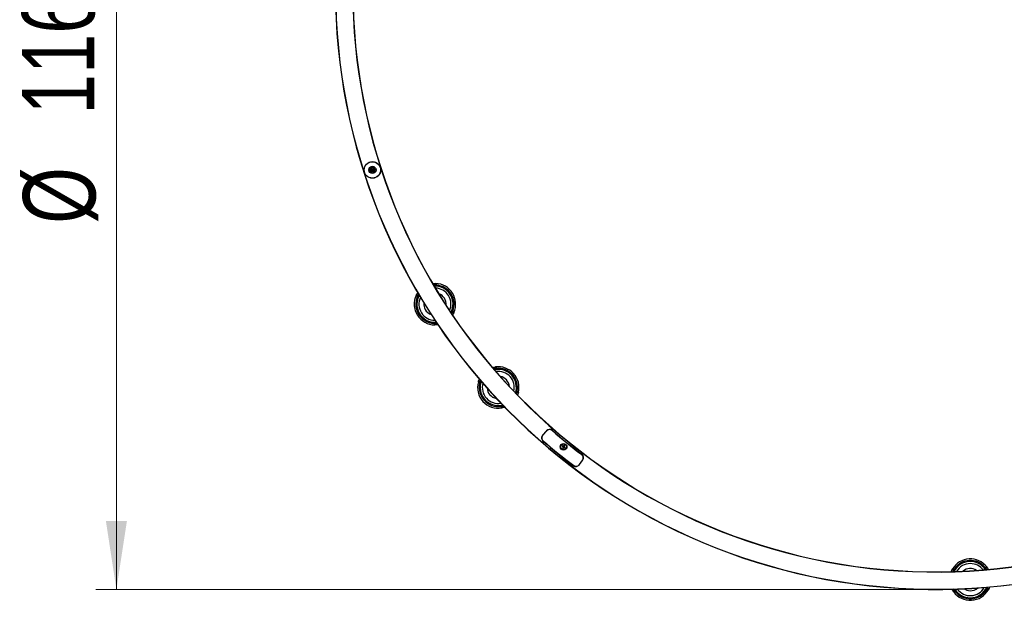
# Model space of a CAD drawing. Header units: millimetres. Extents: x 16 to 183, y 50 to 259.
# Tile 3 of 6: x 24 to 71, y 200 to 228. Entities that reach past the tile are written whole.
import ezdxf

# ---------------------------------------------------------------- set-up
doc = ezdxf.new("R2010")
doc.units = ezdxf.units.MM
doc.styles.add('SLDTEXTSTYLE0', font='TXT', dxfattribs={"width": 0.75})
doc.dimstyles.new('SLDDIMSTYLE0', dxfattribs={"dimtxt": 3.5, "dimasz": 3.302, "dimexe": 0, "dimexo": 0.0625, "dimgap": 0.875, "dimtad": 1, "dimlfac": 20, "dimrnd": 1e-09, "dimzin": 12, "dimdsep": 46, "dimtxsty": 'SLDTEXTSTYLE0', "dimsah": 1, "dimcen": 0.09, "dimadec": 0, "dimazin": 3, "dimtfac": 1, "dimtofl": 0, "dimtmove": 0, "dimatfit": 3, "dimfxl": 0, "dimfrac": 2, "dimtolj": 1, "dimtzin": 12, "dimarcsym": 0})

# ---------------------------------------------------------------- blocks, each defined once
blk = doc.blocks.new('_D_5')
at = {"color": 7, "linetype": 'Continuous', "lineweight": 0}
for p, q in [((67.127, 258.757), (27.549, 258.757)), ((28.549, 258.757), (28.549, 200.757)), ((67.127, 200.757), (27.549, 200.757))]:
    blk.add_line(p, q, dxfattribs=at)
at = {"color": 7, "linetype": 'Continuous', "lineweight": 18}
for points in [[(28.549, 258.757), (28.041, 255.455), (29.057, 255.455)], [(28.549, 200.757), (29.057, 204.059), (28.041, 204.059)]]:
    blk.add_solid(points, dxfattribs=at)
at = {"color": 7, "linetype": 'Continuous', "lineweight": 18, "char_height": 3.5, "attachment_point": 1, "rotation": 90, "style": 'SLDTEXTSTYLE0'}
for s, insert in [('1160,00', (23.984, 223.703)), ('%%c', (24.037, 218.424))]:
    blk.add_mtext(s, dxfattribs=dict(at, insert=insert))

msp = doc.modelspace()

# ---------------------------------------------------------------- linework, layer by layer
at = {"color": 7, "linetype": 'Continuous', "lineweight": 25}
for p, q in [((49.1478, 208.20751), (49.328, 208.41168)), ((49.34406, 208.42235), (49.15668, 208.21673)), ((50.10341, 207.70203), (50.08491, 207.66999)), ((50.08491, 207.66999), (50.12431, 207.64725)), ((50.14281, 207.67929), (50.10341, 207.70203)), ((50.12834, 207.63221), (50.1056, 207.59281)), ((50.1056, 207.59281), (50.13764, 207.57431)), ((50.13137, 207.65024), (50.12831, 207.64494)), ((50.13065, 207.63621), (50.13595, 207.63314)), ((50.13764, 207.57431), (50.16038, 207.61371)), ((50.14681, 207.67698), (50.14375, 207.67168)), ((50.16084, 207.67626), (50.15554, 207.67932)), ((50.15739, 207.62077), (50.16269, 207.61771)), ((50.1806, 207.72271), (50.15785, 207.68332)), ((50.17142, 207.62005), (50.17449, 207.62535)), ((50.17542, 207.61774), (50.21482, 207.59499)), ((50.21264, 207.70421), (50.1806, 207.72271)), ((50.18758, 207.66082), (50.18228, 207.66388)), ((50.18686, 207.64679), (50.18992, 207.65209)), ((50.18989, 207.66482), (50.21264, 207.70421)), ((50.23332, 207.62703), (50.19392, 207.64978)), ((50.21482, 207.59499), (50.23332, 207.62703)), ((50.91095, 206.7742), (51.07389, 206.9924)), ((50.93082, 206.79282), (51.09102, 207.02026))]:
    msp.add_line(p, q, dxfattribs=at)
for centre, radius in [((40.92077, 221.02264), 0.4), ((40.92077, 221.02264), 0.395), ((40.92077, 221.02264), 0.175), ((40.92077, 221.02264), 0.125), ((40.92077, 221.02264), 0.1), ((40.92077, 221.02264), 0.095), ((40.92077, 221.02264), 0.055), ((40.92077, 221.02264), 0.05), ((40.92077, 221.02264), 0.0375), ((50.15912, 207.64851), 0.1625), ((50.15912, 207.64851), 0.1375)]:
    msp.add_circle(centre, radius, dxfattribs=at)
for centre, radius, start, end in [((68.12737, 229.75688), 29, 180, 79.446428), ((68.12737, 229.75688), 28.99, 180, 79.434246), ((68.12737, 229.75688), 28.16, 180, 79.033815), ((68.12737, 229.75688), 28.15, 180, 79.03544), ((43.94283, 214.53721), 0.875, 332.011551, 92.354003), ((64.11988, 227.17379), 23.30749, 209.951714, 210.165318), ((43.94283, 214.53721), 0.77516, 336.083746, 88.281808), ((64.11988, 227.17379), 23.25749, 210.024606, 210.247289), ((43.94283, 214.53721), 1, 336.436174, 87.680367), ((43.94283, 214.53721), 0.925, 339.442208, 84.674334), ((43.94283, 214.53721), 1, 154.426006, 269.690535), ((43.94283, 214.53721), 0.925, 157.652149, 266.464393), ((64.11988, 227.17379), 24.35749, 210.071062, 210.288657), ((43.94283, 214.53721), 0.875, 150.478271, 208.4), ((64.11988, 227.17379), 24.30749, 209.995505, 210.204668), ((43.94283, 214.53721), 0.77516, 154.784344, 269.58121), ((43.94283, 214.53721), 0.5375, 354.764193, 69.601361), ((43.94283, 214.53721), 0.875, 208.4, 273.887282), ((43.94283, 214.53721), 0.5375, 174.105338, 208.4), ((43.94283, 214.53721), 0.5375, 208.4, 250.260216), ((64.11988, 227.17379), 23.30749, 213.951223, 214.164827), ((64.11988, 227.17379), 23.25749, 213.869253, 214.091935), ((64.11988, 227.17379), 24.35749, 213.827884, 214.045479), ((64.11988, 227.17379), 24.30749, 213.911873, 214.121036), ((64.63781, 226.50799), 23.30749, 220.101714, 220.315318), ((47.00342, 210.51346), 0.875, 342.161551, 102.504003), ((47.00342, 210.51346), 1, 346.586174, 97.830367), ((64.63781, 226.50799), 23.25749, 220.174606, 220.397289), ((47.00342, 210.51346), 0.77516, 346.233746, 98.431808), ((47.00342, 210.51346), 0.925, 349.592208, 94.824334), ((64.63781, 226.50799), 24.30749, 220.145505, 220.354668), ((47.00342, 210.51346), 0.875, 160.628271, 218.55), ((47.00342, 210.51346), 0.5375, 4.914193, 79.751361), ((47.00342, 210.51346), 1, 164.576006, 279.840535), ((64.63781, 226.50799), 24.35749, 220.221062, 220.438657), ((47.00342, 210.51346), 0.925, 167.802149, 276.614393), ((47.00342, 210.51346), 0.77516, 164.934344, 279.73121), ((47.00342, 210.51346), 0.5375, 184.255338, 218.55), ((64.63781, 226.50799), 23.25749, 224.019253, 224.241935), ((47.00342, 210.51346), 0.875, 218.55, 284.037282), ((47.00342, 210.51346), 0.5375, 218.55, 260.410216), ((64.63781, 226.50799), 23.30749, 224.101223, 224.314827), ((64.63781, 226.50799), 24.35749, 223.977884, 224.195479), ((64.63781, 226.50799), 24.30749, 224.061873, 224.271036), ((49.47795, 208.27934), 0.2, 49.023454, 138.568449), ((49.48819, 208.291), 0.195, 48.446433, 137.657154), ((68.12678, 229.7501), 28.23892, 229.023454, 232.751971), ((62.03869, 222.45006), 18.72572, 228.446433, 234.053224), ((49.29775, 208.07516), 0.2, 138.568449, 229.019138), ((49.30081, 208.08538), 0.195, 137.657154, 228.434996), ((68.12737, 229.75688), 28.915, 228.974721, 232.819918), ((62.03869, 222.45006), 19.39389, 228.434996, 234.064661), ((68.12678, 229.7501), 28.91123, 229.019138, 232.756675), ((50.15912, 207.64851), 0.03483, 182.085706, 207.914294), ((50.15912, 207.64851), 0.0278, 176.438123, 191.71821), ((50.15912, 207.64851), 0.0278, 123.561877, 176.438123), ((50.15912, 207.64851), 0.0278, 191.71821, 198.28179), ((50.15912, 207.64851), 0.0278, 198.28179, 213.561877), ((50.15912, 207.64851), 0.0278, 213.561877, 266.438123), ((50.15912, 207.64851), 0.03483, 92.085706, 117.914294), ((50.15912, 207.64851), 0.0278, 108.28179, 123.561877), ((50.15912, 207.64851), 0.0278, 101.71821, 108.28179), ((50.15912, 207.64851), 0.0278, 86.438123, 101.71821), ((50.15912, 207.64851), 0.0278, 266.438123, 281.71821), ((50.15912, 207.64851), 0.03483, 272.085706, 297.914294), ((50.15912, 207.64851), 0.0278, 33.561877, 86.438123), ((50.15912, 207.64851), 0.0278, 281.71821, 288.28179), ((50.15912, 207.64851), 0.0278, 288.28179, 303.561877), ((50.15912, 207.64851), 0.0278, 303.561877, 356.438123), ((50.15912, 207.64851), 0.0278, 18.28179, 33.561877), ((50.15912, 207.64851), 0.0278, 11.71821, 18.28179), ((50.15912, 207.64851), 0.0278, 356.438123, 11.71821), ((50.15912, 207.64851), 0.03483, 2.085706, 27.914294), ((50.91365, 207.11207), 0.2, 323.247924, 52.751971), ((50.93159, 207.13255), 0.195, 324.842503, 54.053224), ((50.7507, 206.89387), 0.2, 232.756675, 323.247924), ((50.7714, 206.9051), 0.195, 234.064661, 324.842503), ((69.81348, 201.23167), 1, 37.636174, 148.880367), ((68.46033, 225.00068), 23.25749, 271.224606, 271.447289), ((69.81348, 201.23167), 0.875, 33.211551, 153.554003), ((69.81348, 201.23167), 0.925, 40.642208, 145.874334), ((69.81348, 201.23167), 0.77516, 89.6, 149.481808), ((69.81348, 201.23167), 0.5375, 55.964193, 130.801361), ((69.81348, 201.23167), 0.77516, 37.283746, 89.6), ((68.46033, 225.00068), 23.25749, 275.069253, 275.291935), ((68.46033, 225.00068), 23.30749, 275.151223, 275.364827), ((68.46033, 225.00068), 23.30749, 271.151714, 271.365318), ((69.81348, 201.23167), 0.77516, 215.984344, 330.78121), ((69.81348, 201.23167), 0.875, 269.6, 335.087282), ((69.81348, 201.23167), 0.5375, 269.6, 311.460216), ((68.46033, 225.00068), 24.30749, 275.111873, 275.321036), ((68.46033, 225.00068), 24.30749, 271.195505, 271.404668), ((69.81348, 201.23167), 1, 215.626006, 330.890535), ((68.46033, 225.00068), 24.35749, 271.271062, 271.488657), ((69.81348, 201.23167), 0.875, 211.678271, 269.6), ((69.81348, 201.23167), 0.925, 218.852149, 327.664393), ((69.81348, 201.23167), 0.5375, 235.305338, 269.6), ((68.46033, 225.00068), 24.35749, 275.027884, 275.245479)]:
    msp.add_arc(centre, radius, start, end, dxfattribs=at)
for centre, major_axis, start_param, end_param in [((50.15611, 207.65025), (0.02147, -0.0124), 2.61320416, 3.66998115), ((50.15738, 207.6455), (0.0124, 0.02147), 2.61320416, 3.66998115), ((50.16086, 207.65152), (0.0124, 0.02147), 5.75479681, 6.8115738), ((50.16213, 207.64677), (0.02147, -0.0124), 5.75479681, 6.8115738)]:
    msp.add_ellipse(centre, major_axis=major_axis, ratio=0.99011591, start_param=start_param, end_param=end_param, dxfattribs=at)
for points, knots in [([(43.06803, 215.02169), (43.07002, 215.02583), (43.07371, 215.03345), (43.10094, 215.07583), (43.11339, 215.09521)], [0, 0, 0, 0, 0.542848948, 1, 1, 1, 1]), ([(43.84544, 215.53192), (43.86922, 215.53381), (43.91579, 215.53751), (43.9221, 215.5372), (43.92519, 215.53706)], [0, 0, 0, 0, 0.51065247, 1, 1, 1, 1]), ([(43.96871, 215.46185), (43.96424, 215.46226), (43.95629, 215.463), (43.90804, 215.46095), (43.88694, 215.46005)], [0, 0, 0, 0, 0.5626662, 1, 1, 1, 1]), ([(43.92519, 215.53706), (43.92571, 215.53707), (43.92676, 215.53708), (43.93478, 215.5372), (43.94684, 215.53723), (43.96346, 215.53707), (43.97635, 215.53663), (43.9833, 215.53639)], [0, 0, 0, 0, 0.17935876, 0.35840592, 0.5456029, 0.75494295, 1, 1, 1, 1]), ([(44.02868, 215.45822), (44.0202, 215.45894), (44.00506, 215.46023), (43.98662, 215.46121), (43.97451, 215.46168), (43.96925, 215.46183), (43.96884, 215.46185), (43.96871, 215.46185)], [0, 0, 0, 0, 0.293957, 0.52437877, 0.71999711, 0.91649747, 1, 1, 1, 1]), ([(43.0408, 214.96889), (43.04454, 214.97655), (43.05118, 214.99016), (43.06007, 215.00711), (43.06593, 215.01791), (43.06791, 215.02149), (43.06801, 215.02166), (43.06803, 215.02169)], [0, 0, 0, 0, 0.296352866, 0.525994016, 0.756944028, 0.954513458, 1, 1, 1, 1]), ([(43.11253, 214.94492), (43.1123, 214.94446), (43.11185, 214.94354), (43.10842, 214.93649), (43.10336, 214.92578), (43.09651, 214.91069), (43.09089, 214.89762), (43.08775, 214.89), (43.0873, 214.88892)], [0, 0, 0, 0, 0.16777079, 0.33514761, 0.51224028, 0.71730313, 0.96014637, 1, 1, 1, 1]), ([(43.15512, 215.02161), (43.14914, 215.01183), (43.13414, 214.9873), (43.11728, 214.95455), (43.11428, 214.94847), (43.11253, 214.94492)], [0, 0, 0, 0, 0.2165518, 0.54281458, 1, 1, 1, 1]), ([(44.74892, 214.08497), (44.76006, 214.10565), (44.78263, 214.14753), (44.78487, 214.15372), (44.78601, 214.15686)], [0, 0, 0, 0, 0.49372705, 1, 1, 1, 1]), ([(44.78601, 214.15686), (44.78622, 214.15733), (44.78665, 214.15827), (44.78987, 214.16549), (44.79461, 214.17644), (44.80123, 214.19234), (44.80615, 214.20516), (44.80892, 214.2124)], [0, 0, 0, 0, 0.1724241, 0.34448916, 0.52563933, 0.7324025, 1, 1, 1, 1]), ([(44.85944, 214.13744), (44.85596, 214.12962), (44.84941, 214.11491), (44.84102, 214.09754), (44.83565, 214.08679), (44.83499, 214.08549), (44.83467, 214.08487)], [0, 0, 0, 0, 0.300825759, 0.566360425, 0.794573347, 1, 1, 1, 1]), ([(44.83467, 214.08487), (44.83294, 214.08083), (44.82989, 214.07372), (44.80525, 214.03216), (44.79461, 214.01422)], [0, 0, 0, 0, 0.56834753, 1, 1, 1, 1]), ([(43.88578, 213.61397), (43.89427, 213.61352), (43.9096, 213.61269), (43.92843, 213.61229), (43.94099, 213.6122), (43.94658, 213.61222), (43.94704, 213.61222), (43.94718, 213.61222)], [0, 0, 0, 0, 0.28981451, 0.52343065, 0.71779862, 0.91318214, 1, 1, 1, 1]), ([(43.99682, 213.53867), (43.9963, 213.53864), (43.99527, 213.53858), (43.98733, 213.53818), (43.97537, 213.53771), (43.95836, 213.53725), (43.9449, 213.53723), (43.93743, 213.53723)], [0, 0, 0, 0, 0.17459235, 0.34883448, 0.53202238, 0.74000163, 1, 1, 1, 1]), ([(43.94718, 213.61222), (43.95186, 213.61198), (43.9606, 213.61153), (44.01092, 213.6153), (44.03424, 213.61705)], [0, 0, 0, 0, 0.53662067, 1, 1, 1, 1]), ([(44.0834, 213.54733), (44.07103, 213.54565), (44.04216, 213.54173), (44.00662, 213.53921), (44.00042, 213.53887), (43.99682, 213.53867)], [0, 0, 0, 0, 0.23938187, 0.55913443, 1, 1, 1, 1]), ([(46.72897, 211.47458), (46.75342, 211.481), (46.80008, 211.49324), (46.80671, 211.49413), (46.80986, 211.49455)], [0, 0, 0, 0, 0.52423496, 1, 1, 1, 1]), ([(46.86596, 211.42819), (46.86143, 211.4278), (46.85331, 211.4271), (46.8056, 211.41644), (46.78445, 211.41172)], [0, 0, 0, 0, 0.55671411, 1, 1, 1, 1]), ([(46.80986, 211.49455), (46.81037, 211.49465), (46.8114, 211.49486), (46.81928, 211.49638), (46.83114, 211.49854), (46.84753, 211.50131), (46.86029, 211.50315), (46.86718, 211.50414)], [0, 0, 0, 0, 0.17935876, 0.35840592, 0.5456029, 0.75494295, 1, 1, 1, 1]), ([(46.92563, 211.43518), (46.91715, 211.4344), (46.90202, 211.433), (46.88369, 211.43071), (46.87169, 211.42905), (46.86649, 211.42827), (46.86608, 211.42821), (46.86596, 211.42819)], [0, 0, 0, 0, 0.293957, 0.52437877, 0.71999711, 0.91649747, 1, 1, 1, 1]), ([(46.03944, 210.77942), (46.04177, 210.78763), (46.0459, 210.80219), (46.05167, 210.82044), (46.05553, 210.8321), (46.05686, 210.83598), (46.05692, 210.83616), (46.05693, 210.8362)], [0, 0, 0, 0, 0.29635287, 0.52599402, 0.75694403, 0.95451346, 1, 1, 1, 1]), ([(46.05693, 210.8362), (46.05821, 210.8407), (46.0606, 210.84918), (46.08043, 210.89687), (46.08973, 210.91923)], [0, 0, 0, 0, 0.53120307, 1, 1, 1, 1]), ([(46.14439, 210.85595), (46.1396, 210.84367), (46.1285, 210.81524), (46.11721, 210.77873), (46.11535, 210.77225), (46.11427, 210.76847)], [0, 0, 0, 0, 0.240438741, 0.55675394, 1, 1, 1, 1]), ([(46.11427, 210.76847), (46.11412, 210.76798), (46.11384, 210.76699), (46.11171, 210.75945), (46.10862, 210.74802), (46.10453, 210.73196), (46.1013, 210.7181), (46.09955, 210.71004), (46.0993, 210.7089)], [0, 0, 0, 0, 0.16777079, 0.33514761, 0.51224028, 0.71730313, 0.96014637, 1, 1, 1, 1]), ([(47.90043, 210.28765), (47.90056, 210.28815), (47.90082, 210.28916), (47.90271, 210.29683), (47.90544, 210.30844), (47.90916, 210.32526), (47.91175, 210.33875), (47.9132, 210.34636)], [0, 0, 0, 0, 0.1724241, 0.34448916, 0.52563933, 0.7324025, 1, 1, 1, 1]), ([(47.87789, 210.21435), (47.88466, 210.23501), (47.89891, 210.27844), (47.89991, 210.28448), (47.90043, 210.28765)], [0, 0, 0, 0, 0.475758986, 1, 1, 1, 1]), ([(47.96102, 210.22537), (47.96011, 210.22129), (47.95858, 210.21447), (47.94262, 210.17177), (47.93619, 210.15457)], [0, 0, 0, 0, 0.59738187, 1, 1, 1, 1]), ([(47.97614, 210.28148), (47.97409, 210.27317), (47.97023, 210.25753), (47.96504, 210.23895), (47.96165, 210.22743), (47.96122, 210.22603), (47.96102, 210.22537)], [0, 0, 0, 0, 0.30082576, 0.56636042, 0.79457335, 1, 1, 1, 1]), ([(47.10997, 209.59462), (47.1184, 209.59567), (47.13364, 209.59756), (47.15225, 209.60048), (47.16462, 209.6026), (47.17012, 209.60361), (47.17057, 209.60369), (47.17071, 209.60371)], [0, 0, 0, 0, 0.289814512, 0.523430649, 0.717798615, 0.913182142, 1, 1, 1, 1]), ([(47.17071, 209.60371), (47.17561, 209.60437), (47.18536, 209.60568), (47.23803, 209.61925), (47.26423, 209.62601)], [0, 0, 0, 0, 0.502557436, 1, 1, 1, 1]), ([(47.23254, 209.54006), (47.23203, 209.53994), (47.23102, 209.5397), (47.22328, 209.53791), (47.21159, 209.53534), (47.19493, 209.53189), (47.18169, 209.5295), (47.17433, 209.52817)], [0, 0, 0, 0, 0.17459235, 0.34883448, 0.53202238, 0.74000163, 1, 1, 1, 1]), ([(47.32182, 209.5656), (47.30795, 209.56112), (47.27816, 209.5515), (47.24202, 209.54228), (47.23602, 209.54088), (47.23254, 209.54006)], [0, 0, 0, 0, 0.26809374, 0.57577625, 1, 1, 1, 1]), ([(50.1319, 207.64287), (50.13054, 207.64365), (50.12789, 207.64518), (50.12548, 207.64657), (50.12431, 207.64725)], [0, 0, 0, 0, 0.51509605, 1, 1, 1, 1]), ([(50.12834, 207.63221), (50.12924, 207.63377), (50.13064, 207.63619), (50.13217, 207.63885), (50.13272, 207.63979)], [0, 0, 0, 0, 0.6453603, 1, 1, 1, 1]), ([(50.14281, 207.67929), (50.14437, 207.67839), (50.14679, 207.67699), (50.14945, 207.67545), (50.1504, 207.67491)], [0, 0, 0, 0, 0.6453603, 1, 1, 1, 1]), ([(50.15347, 207.67573), (50.15426, 207.67709), (50.15578, 207.67974), (50.15717, 207.68215), (50.15785, 207.68332)], [0, 0, 0, 0, 0.51509605, 1, 1, 1, 1]), ([(50.16476, 207.62129), (50.16398, 207.61993), (50.16245, 207.61729), (50.16106, 207.61488), (50.16038, 207.61371)], [0, 0, 0, 0, 0.51509605, 1, 1, 1, 1]), ([(50.17542, 207.61774), (50.17386, 207.61864), (50.17144, 207.62003), (50.16878, 207.62157), (50.16784, 207.62212)], [0, 0, 0, 0, 0.6453603, 1, 1, 1, 1]), ([(50.18989, 207.66482), (50.18899, 207.66326), (50.1876, 207.66084), (50.18606, 207.65818), (50.18551, 207.65723)], [0, 0, 0, 0, 0.6453603, 1, 1, 1, 1]), ([(50.18634, 207.65416), (50.1877, 207.65337), (50.19034, 207.65185), (50.19275, 207.65046), (50.19392, 207.64978)], [0, 0, 0, 0, 0.51509605, 1, 1, 1, 1]), ([(68.92881, 201.6979), (68.92905, 201.69836), (68.92954, 201.69928), (68.93331, 201.70637), (68.93908, 201.71695), (68.94723, 201.73144), (68.95383, 201.74252), (68.95739, 201.7485)], [0, 0, 0, 0, 0.17935876, 0.35840592, 0.5456029, 0.75494295, 1, 1, 1, 1]), ([(69.04775, 201.75061), (69.04303, 201.74352), (69.03461, 201.73087), (69.02487, 201.71518), (69.01862, 201.70481), (69.01595, 201.70027), (69.01574, 201.69991), (69.01568, 201.6998)], [0, 0, 0, 0, 0.293957, 0.52437877, 0.71999711, 0.91649747, 1, 1, 1, 1]), ([(70.55299, 201.78732), (70.55268, 201.78774), (70.55206, 201.78856), (70.54728, 201.79487), (70.53997, 201.80429), (70.52923, 201.81775), (70.52036, 201.82824), (70.51536, 201.83416)], [0, 0, 0, 0, 0.1724241, 0.34448916, 0.52563933, 0.7324025, 1, 1, 1, 1]), ([(70.59681, 201.72218), (70.5846, 201.74108), (70.55934, 201.78014), (70.55515, 201.78488), (70.55299, 201.78732)], [0, 0, 0, 0, 0.4836819, 1, 1, 1, 1]), ([(70.60538, 201.84232), (70.61055, 201.8355), (70.62029, 201.82267), (70.63148, 201.80695), (70.63831, 201.79707), (70.63913, 201.79586), (70.63952, 201.79528)], [0, 0, 0, 0, 0.30082576, 0.56636042, 0.79457335, 1, 1, 1, 1]), ([(70.63952, 201.79528), (70.64213, 201.79198), (70.64655, 201.78638), (70.66999, 201.74668), (70.67956, 201.73047)], [0, 0, 0, 0, 0.591684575, 1, 1, 1, 1]), ([(68.8918, 201.61873), (68.90289, 201.64335), (68.92344, 201.68898), (68.92712, 201.69508), (68.92881, 201.6979)], [0, 0, 0, 0, 0.53948192, 1, 1, 1, 1]), ([(69.01568, 201.6998), (69.0131, 201.69594), (69.00832, 201.68881), (68.98594, 201.64362), (68.97568, 201.62292)], [0, 0, 0, 0, 0.54191002, 1, 1, 1, 1]), ([(70.62615, 200.78987), (70.6287, 200.79404), (70.63369, 200.80222), (70.65587, 200.8509), (70.66674, 200.87475)], [0, 0, 0, 0, 0.50995043, 1, 1, 1, 1]), ([(70.71452, 200.79793), (70.71429, 200.79747), (70.71384, 200.79653), (70.71037, 200.78939), (70.70502, 200.77868), (70.69723, 200.76355), (70.69076, 200.75175), (70.68717, 200.74519)], [0, 0, 0, 0, 0.17459235, 0.34883448, 0.53202238, 0.74000163, 1, 1, 1, 1]), ([(70.74983, 200.88101), (70.74493, 200.86827), (70.73403, 200.83996), (70.71876, 200.80674), (70.71607, 200.80116), (70.71452, 200.79793)], [0, 0, 0, 0, 0.255629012, 0.568551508, 1, 1, 1, 1]), ([(68.96748, 200.69848), (68.96478, 200.70231), (68.95966, 200.70955), (68.93496, 200.7551), (68.92334, 200.77653)], [0, 0, 0, 0, 0.52965445, 1, 1, 1, 1]), ([(69.00064, 200.64918), (68.99573, 200.65615), (68.987, 200.66852), (68.97643, 200.68448), (68.96979, 200.69481), (68.96761, 200.69828), (68.9675, 200.69845), (68.96748, 200.69848)], [0, 0, 0, 0, 0.29635287, 0.52599402, 0.75694403, 0.95451346, 1, 1, 1, 1]), ([(69.00722, 200.77871), (69.01371, 200.76734), (69.02881, 200.74091), (69.05007, 200.70923), (69.05394, 200.70371), (69.0562, 200.70049)], [0, 0, 0, 0, 0.23931908, 0.55610056, 1, 1, 1, 1]), ([(69.0562, 200.70049), (69.05649, 200.70007), (69.05708, 200.69923), (69.06161, 200.69283), (69.06855, 200.68324), (69.07848, 200.66997), (69.08722, 200.65875), (69.09239, 200.65231), (69.09312, 200.65141)], [0, 0, 0, 0, 0.16777079, 0.33514761, 0.51224028, 0.71730313, 0.96014637, 1, 1, 1, 1]), ([(70.59504, 200.73691), (70.59952, 200.74413), (70.60763, 200.75717), (70.61706, 200.77347), (70.62319, 200.78443), (70.62586, 200.78934), (70.62608, 200.78974), (70.62615, 200.78987)], [0, 0, 0, 0, 0.28981451, 0.52343065, 0.71779862, 0.91318214, 1, 1, 1, 1])]:
    msp.add_open_spline(points, degree=3, knots=knots, dxfattribs=at)

# ---------------------------------------------------------------- dimensions: what is measured, and where the dimension line sits
at = {"color": 7, "linetype": 'Continuous', "lineweight": 18}
dim = msp.add_linear_dim(base=(28.54922, 200.75688), p1=(68.12737, 258.75688), p2=(68.12737, 200.75688), angle=90, text='%%c<>', dimstyle='SLDDIMSTYLE0', dxfattribs=at)
dim.commit()
dim.dimension.update_dxf_attribs({"geometry": '_D_5', "text_midpoint": (28.54922, 229.46837), "dimtype": 160})

doc.saveas('drawing.dxf')
